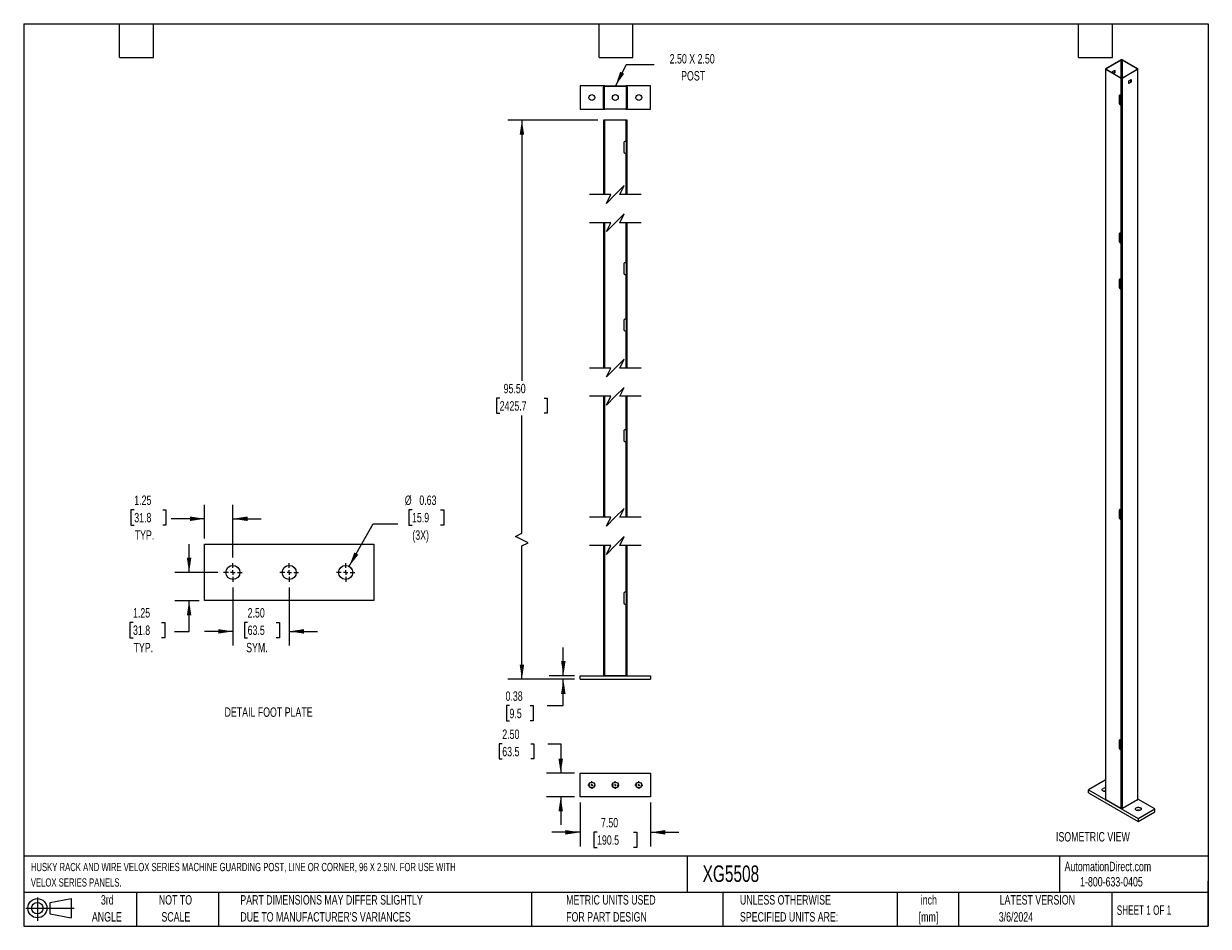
# Model space of a CAD drawing. Header units: inches. Extents: x 0.2 to 10.8, y 0.2 to 8.2.
import ezdxf

# ---------------------------------------------------------------- set-up
doc = ezdxf.new("R2010")
doc.units = ezdxf.units.IN
doc.header["$MEASUREMENT"] = 0
doc.linetypes.add('CENTERX2', pattern=[0.8, 0.5, -0.1, 0.1, -0.1])
doc.layers.add('CENTER', color=40, linetype='CENTERX2')
doc.layers.add('DIMENSIONS', color=140, linetype='Continuous', lineweight=25)
doc.layers.add('TEXT', color=140, linetype='Continuous', lineweight=25)
doc.styles.add('SLDTEXTSTYLE0', font='TXT', dxfattribs={"width": 0.7})
doc.styles.add('SLDTEXTSTYLE1', font='TXT', dxfattribs={"width": 0.65})
doc.dimstyles.new('SLDDIMSTYLE0', dxfattribs={"dimtxt": 0.084961, "dimasz": 0.13, "dimexe": 0, "dimexo": 0.0625, "dimgap": 0.02124, "dimtad": 0, "dimtih": 1, "dimtoh": 1, "dimlfac": 12, "dimrnd": 1e-09, "dimzin": 4, "dimdsep": 46, "dimtxsty": 'SLDTEXTSTYLE0', "dimsah": 1, "dimcen": 0.09, "dimadec": 0, "dimazin": 1, "dimtfac": 1, "dimtofl": 0, "dimtmove": 0, "dimatfit": 3, "dimfxl": 0, "dimfrac": 2, "dimtolj": 1, "dimtzin": 12, "dimarcsym": 0})
doc.dimstyles.new('SLDDIMSTYLE1', dxfattribs={"dimtxt": 0.084961, "dimasz": 0.13, "dimexe": 0, "dimexo": 0.0625, "dimgap": 0.02124, "dimtad": 0, "dimtih": 1, "dimtoh": 1, "dimlfac": 12, "dimrnd": 1e-09, "dimdsep": 46, "dimtxsty": 'SLDTEXTSTYLE0', "dimsah": 1, "dimcen": 0.09, "dimadec": 0, "dimazin": 2, "dimtfac": 1, "dimtmove": 0, "dimatfit": 0, "dimfxl": 0, "dimfrac": 2, "dimtolj": 1, "dimtzin": 12, "dimarcsym": 0})
doc.dimstyles.new('SLDDIMSTYLE2', dxfattribs={"dimtxt": 0.084961, "dimasz": 0.13, "dimexe": 0, "dimexo": 0.0625, "dimgap": 0.02124, "dimtad": 0, "dimtih": 1, "dimtoh": 1, "dimlfac": 12, "dimrnd": 1e-09, "dimzin": 4, "dimdsep": 46, "dimtxsty": 'SLDTEXTSTYLE0', "dimsah": 1, "dimcen": 0.09, "dimadec": 0, "dimazin": 1, "dimtfac": 1, "dimtmove": 0, "dimatfit": 0, "dimfxl": 0, "dimfrac": 2, "dimtolj": 1, "dimtzin": 12, "dimarcsym": 0})
doc.dimstyles.new('SLDDIMSTYLE3', dxfattribs={"dimtxt": 0.084961, "dimasz": 0.13, "dimexe": 0, "dimexo": 0.0625, "dimgap": 0.02124, "dimtad": 0, "dimtih": 1, "dimtoh": 1, "dimlfac": 5, "dimrnd": 1e-09, "dimdsep": 46, "dimtxsty": 'SLDTEXTSTYLE0', "dimsah": 1, "dimcen": 0, "dimadec": 0, "dimazin": 2, "dimtfac": 1, "dimtofl": 0, "dimtmove": 0, "dimatfit": 3, "dimfxl": 0, "dimfrac": 2, "dimtolj": 1, "dimtzin": 12, "dimarcsym": 0})
doc.dimstyles.new('SLDDIMSTYLE4', dxfattribs={"dimtxt": 0.084961, "dimasz": 0.13, "dimexe": 0, "dimexo": 0.0625, "dimgap": 0.02124, "dimtad": 0, "dimtih": 1, "dimtoh": 1, "dimlfac": 5, "dimrnd": 1e-09, "dimzin": 12, "dimdsep": 46, "dimtxsty": 'SLDTEXTSTYLE0', "dimsah": 1, "dimcen": 0.09, "dimadec": 0, "dimazin": 3, "dimtfac": 1, "dimtmove": 0, "dimatfit": 0, "dimfxl": 0, "dimfrac": 2, "dimtolj": 1, "dimtzin": 12, "dimarcsym": 0})
doc.dimstyles.new('SLDDIMSTYLE5', dxfattribs={"dimtxt": 0.084961, "dimasz": 0.13, "dimexe": 0, "dimexo": 0.0625, "dimgap": 0.02124, "dimtad": 0, "dimtih": 1, "dimtoh": 1, "dimlfac": 5, "dimrnd": 1e-09, "dimzin": 4, "dimdsep": 46, "dimtxsty": 'SLDTEXTSTYLE0', "dimsah": 1, "dimcen": 0.09, "dimadec": 0, "dimazin": 1, "dimtfac": 1, "dimtmove": 0, "dimatfit": 0, "dimfxl": 0, "dimfrac": 2, "dimtolj": 1, "dimtzin": 12, "dimarcsym": 0})

# ---------------------------------------------------------------- blocks, each defined once
blk = doc.blocks.new('Block11')
at = {"color": 7, "linetype": 'Continuous', "lineweight": 18}
for p, q in [((0, 0.113), (0.428, 0.113)), ((0.102, 0.209), (0.102, 0)), ((0.216, 0.164), (0.401, 0.198)), ((0.216, 0.063), (0.216, 0.164)), ((0.401, 0.198), (0.401, 0.029)), ((0.216, 0.063), (0.401, 0.029))]:
    blk.add_line(p, q, dxfattribs=at)
for radius in [0.0846, 0.0506]:
    blk.add_circle((0.102, 0.113), radius, dxfattribs=at)
blk = doc.blocks.new('Block12')
at = {"color": 7, "linetype": 'Continuous'}
blk.add_blockref('Block11', (0, 0), dxfattribs=at)
blk = doc.blocks.new('_D')
at = {"layer": 'DIMENSIONS'}
for p, q in [((5.34, 7.395), (4.541, 7.395)), ((4.666, 7.395), (4.666, 5.086)), ((4.469, 4.932), (4.44, 4.932)), ((4.44, 4.932), (4.44, 4.797)), ((4.862, 4.932), (4.891, 4.932)), ((4.891, 4.932), (4.891, 4.797)), ((4.44, 4.797), (4.469, 4.797)), ((4.666, 3.733), (4.666, 4.778)), ((4.891, 4.797), (4.862, 4.797)), ((4.61, 3.705), (4.666, 3.733)), ((4.721, 3.65), (4.61, 3.705)), ((4.666, 3.622), (4.721, 3.65)), ((4.666, 2.44), (4.666, 3.622)), ((5.132, 2.44), (4.541, 2.44))]:
    blk.add_line(p, q, dxfattribs=at)
for points in [[(4.666, 7.395), (4.646, 7.265), (4.686, 7.265)], [(4.666, 2.44), (4.686, 2.57), (4.646, 2.57)]]:
    blk.add_solid(points, dxfattribs=at)
at = {"layer": 'DIMENSIONS', "char_height": 0.0833, "attachment_point": 1, "style": 'SLDTEXTSTYLE0'}
for s, insert in [('95.50', (4.504, 5.058)), ('2425.7', (4.469, 4.904))]:
    blk.add_mtext(s, dxfattribs=dict(at, insert=insert))
blk = doc.blocks.new('_D_1')
at = {"layer": 'DIMENSIONS'}
for p, q in [((5.033, 2.471), (5.033, 2.721)), ((5.132, 2.471), (4.908, 2.471)), ((5.132, 2.44), (4.908, 2.44)), ((5.033, 2.206), (5.033, 2.44)), ((4.556, 2.206), (4.528, 2.206)), ((4.528, 2.206), (4.528, 2.071)), ((4.738, 2.206), (4.767, 2.206)), ((4.767, 2.206), (4.767, 2.071)), ((4.891, 2.206), (5.033, 2.206)), ((4.528, 2.071), (4.556, 2.071)), ((4.767, 2.071), (4.738, 2.071))]:
    blk.add_line(p, q, dxfattribs=at)
for points in [[(5.033, 2.471), (5.053, 2.601), (5.013, 2.601)], [(5.033, 2.44), (5.013, 2.31), (5.053, 2.31)]]:
    blk.add_solid(points, dxfattribs=at)
at = {"layer": 'DIMENSIONS', "char_height": 0.0833, "attachment_point": 1, "style": 'SLDTEXTSTYLE0'}
for s, insert in [('0.38', (4.521, 2.332)), ('9.5', (4.556, 2.178))]:
    blk.add_mtext(s, dxfattribs=dict(at, insert=insert))
blk = doc.blocks.new('_D_2')
at = {"layer": 'DIMENSIONS'}
for p, q in [((4.492, 1.868), (4.463, 1.868)), ((4.463, 1.868), (4.463, 1.733)), ((4.744, 1.868), (4.773, 1.868)), ((4.773, 1.868), (4.773, 1.733)), ((4.897, 1.868), (5.01, 1.868)), ((5.01, 1.868), (5.01, 1.606)), ((4.463, 1.733), (4.492, 1.733)), ((4.773, 1.733), (4.744, 1.733)), ((5.132, 1.606), (4.885, 1.606)), ((5.132, 1.398), (4.885, 1.398)), ((5.01, 1.398), (5.01, 1.148))]:
    blk.add_line(p, q, dxfattribs=at)
for points in [[(5.01, 1.606), (5.03, 1.736), (4.99, 1.736)], [(5.01, 1.398), (4.99, 1.268), (5.03, 1.268)]]:
    blk.add_solid(points, dxfattribs=at)
at = {"layer": 'DIMENSIONS', "char_height": 0.0833, "attachment_point": 1, "style": 'SLDTEXTSTYLE0'}
for s, insert in [('2.50', (4.492, 1.994)), ('63.5', (4.492, 1.84))]:
    blk.add_mtext(s, dxfattribs=dict(at, insert=insert))
blk = doc.blocks.new('_D_3')
at = {"layer": 'DIMENSIONS'}
for p, q in [((5.182, 1.348), (5.182, 0.958)), ((5.807, 1.348), (5.807, 0.958)), ((5.182, 1.083), (4.932, 1.083)), ((5.332, 1.083), (5.303, 1.083)), ((5.303, 1.083), (5.303, 0.948)), ((5.655, 1.083), (5.684, 1.083)), ((5.684, 1.083), (5.684, 0.948)), ((5.807, 1.083), (6.057, 1.083)), ((5.303, 0.948), (5.332, 0.948)), ((5.684, 0.948), (5.655, 0.948))]:
    blk.add_line(p, q, dxfattribs=at)
for points in [[(5.182, 1.083), (5.052, 1.103), (5.052, 1.063)], [(5.807, 1.083), (5.937, 1.063), (5.937, 1.103)]]:
    blk.add_solid(points, dxfattribs=at)
at = {"layer": 'DIMENSIONS', "char_height": 0.0833, "attachment_point": 1, "style": 'SLDTEXTSTYLE0'}
for s, insert in [('7.50', (5.367, 1.21)), ('190.5', (5.332, 1.056))]:
    blk.add_mtext(s, dxfattribs=dict(at, insert=insert))
blk = doc.blocks.new('SW_CENTERMARKSYMBOL_0')
at = {"layer": 'CENTER', "color": 0}
for p, q in [((-0.017, 0), (-0.034, 0)), ((0, 0), (-0.008, 0)), ((0, 0.017), (0, 0.034)), ((0, 0), (0, 0.008)), ((0, 0), (0, -0.008)), ((0, 0), (0.008, 0)), ((0.017, 0), (0.034, 0)), ((0, -0.017), (0, -0.034))]:
    blk.add_line(p, q, dxfattribs=at)
blk = doc.blocks.new('SW_CENTERMARKSYMBOL_1')
at = {"layer": 'CENTER', "color": 0}
for p, q in [((-0.017, 0), (-0.034, 0)), ((0, 0), (-0.008, 0)), ((0, 0.017), (0, 0.034)), ((0, 0), (0, 0.008)), ((0, 0), (0, -0.008)), ((0, 0), (0.008, 0)), ((0.017, 0), (0.034, 0)), ((0, -0.017), (0, -0.034))]:
    blk.add_line(p, q, dxfattribs=at)
blk = doc.blocks.new('SW_CENTERMARKSYMBOL_2')
at = {"layer": 'CENTER', "color": 0}
for p, q in [((-0.017, 0), (-0.034, 0)), ((0, 0), (-0.008, 0)), ((0, 0.017), (0, 0.034)), ((0, 0), (0, 0.008)), ((0, 0), (0, -0.008)), ((0, 0), (0.008, 0)), ((0.017, 0), (0.034, 0)), ((0, -0.017), (0, -0.034))]:
    blk.add_line(p, q, dxfattribs=at)
blk = doc.blocks.new('SW_NOTE_0')
at = {"layer": 'DIMENSIONS', "color": 0, "insert": (0, 0.859), "char_height": 0.66667, "attachment_point": 1, "style": 'SLDTEXTSTYLE0'}
blk.add_mtext('ISOMETRIC VIEW', dxfattribs=at)
blk = doc.blocks.new('ISOMETRIC_VIEW')
at = {"layer": 'DIMENSIONS', "color": 140}
blk.add_blockref('SW_NOTE_0', (0, -0.097), dxfattribs=at)
blk = doc.blocks.new('_D_4')
at = {"layer": 'DIMENSIONS'}
for p, q in [((3.692, 3.941), (3.664, 3.941)), ((3.664, 3.941), (3.664, 3.806)), ((3.945, 3.941), (3.973, 3.941)), ((3.973, 3.941), (3.973, 3.806)), ((3.135, 3.441), (3.347, 3.818)), ((3.347, 3.818), (3.566, 3.818)), ((3.664, 3.806), (3.692, 3.806)), ((3.973, 3.806), (3.945, 3.806))]:
    blk.add_line(p, q, dxfattribs=at)
blk.add_solid([(3.135, 3.441), (3.216, 3.544), (3.181, 3.564)], dxfattribs=at)
at = {"layer": 'DIMENSIONS', "char_height": 0.0833, "attachment_point": 1, "style": 'SLDTEXTSTYLE0'}
for s, insert in [('%%c', (3.628, 4.068)), ('0.63', (3.757, 4.068)), ('15.9', (3.692, 3.914)), ('(3X)', (3.695, 3.759))]:
    blk.add_mtext(s, dxfattribs=dict(at, insert=insert))
blk = doc.blocks.new('_D_5')
at = {"layer": 'DIMENSIONS'}
for p, q in [((1.23, 3.941), (1.201, 3.941)), ((1.201, 3.941), (1.201, 3.806)), ((1.482, 3.941), (1.511, 3.941)), ((1.511, 3.941), (1.511, 3.806)), ((1.854, 3.686), (1.854, 3.987)), ((2.104, 3.519), (2.104, 3.987)), ((1.201, 3.806), (1.23, 3.806)), ((1.511, 3.806), (1.482, 3.806)), ((1.854, 3.862), (1.558, 3.862)), ((2.104, 3.862), (2.354, 3.862))]:
    blk.add_line(p, q, dxfattribs=at)
for points in [[(1.854, 3.862), (1.724, 3.882), (1.724, 3.842)], [(2.104, 3.862), (2.234, 3.842), (2.234, 3.882)]]:
    blk.add_solid(points, dxfattribs=at)
at = {"layer": 'DIMENSIONS', "char_height": 0.0833, "attachment_point": 1, "style": 'SLDTEXTSTYLE0'}
for s, insert in [('1.25', (1.23, 4.068)), ('31.8', (1.23, 3.914)), ('TYP.', (1.234, 3.759))]:
    blk.add_mtext(s, dxfattribs=dict(at, insert=insert))
blk = doc.blocks.new('_D_6')
at = {"layer": 'DIMENSIONS'}
for p, q in [((1.716, 3.386), (1.716, 3.636)), ((1.971, 3.386), (1.591, 3.386)), ((1.804, 3.136), (1.591, 3.136)), ((1.716, 2.864), (1.716, 3.136)), ((1.219, 2.943), (1.191, 2.943)), ((1.191, 2.943), (1.191, 2.808)), ((1.472, 2.943), (1.5, 2.943)), ((1.5, 2.943), (1.5, 2.808)), ((1.586, 2.864), (1.716, 2.864)), ((1.191, 2.808), (1.219, 2.808)), ((1.5, 2.808), (1.472, 2.808))]:
    blk.add_line(p, q, dxfattribs=at)
for points in [[(1.716, 3.386), (1.736, 3.516), (1.696, 3.516)], [(1.716, 3.136), (1.696, 3.006), (1.736, 3.006)]]:
    blk.add_solid(points, dxfattribs=at)
at = {"layer": 'DIMENSIONS', "char_height": 0.0833, "attachment_point": 1, "style": 'SLDTEXTSTYLE0'}
for s, insert in [('1.25', (1.219, 3.07)), ('31.8', (1.219, 2.916)), ('TYP.', (1.224, 2.762))]:
    blk.add_mtext(s, dxfattribs=dict(at, insert=insert))
blk = doc.blocks.new('_D_7')
at = {"layer": 'DIMENSIONS'}
for p, q in [((2.104, 3.254), (2.104, 2.739)), ((2.604, 3.254), (2.604, 2.739)), ((2.235, 2.943), (2.207, 2.943)), ((2.207, 2.943), (2.207, 2.808)), ((2.488, 2.943), (2.516, 2.943)), ((2.516, 2.943), (2.516, 2.808)), ((2.104, 2.864), (1.854, 2.864)), ((2.604, 2.864), (2.854, 2.864)), ((2.207, 2.808), (2.235, 2.808)), ((2.516, 2.808), (2.488, 2.808))]:
    blk.add_line(p, q, dxfattribs=at)
for points in [[(2.104, 2.864), (1.974, 2.884), (1.974, 2.844)], [(2.604, 2.864), (2.734, 2.844), (2.734, 2.884)]]:
    blk.add_solid(points, dxfattribs=at)
at = {"layer": 'DIMENSIONS', "char_height": 0.0833, "attachment_point": 1, "style": 'SLDTEXTSTYLE0'}
for s, insert in [('2.50', (2.235, 3.07)), ('63.5', (2.235, 2.916)), ('SYM.', (2.222, 2.762))]:
    blk.add_mtext(s, dxfattribs=dict(at, insert=insert))
blk = doc.blocks.new('SW_CENTERMARKSYMBOL_3')
at = {"layer": 'CENTER', "color": 0}
for p, q in [((-0.04, 0), (-0.0825, 0)), ((0, 0), (-0.02, 0)), ((0, 0.04), (0, 0.0825)), ((0, 0), (0, 0.02)), ((0, 0), (0, -0.02)), ((0, 0), (0.02, 0)), ((0.04, 0), (0.0825, 0)), ((0, -0.04), (0, -0.0825))]:
    blk.add_line(p, q, dxfattribs=at)
blk = doc.blocks.new('SW_CENTERMARKSYMBOL_4')
at = {"layer": 'CENTER', "color": 0}
for p, q in [((-0.04, 0), (-0.0825, 0)), ((0, 0), (-0.02, 0)), ((0, 0.04), (0, 0.0825)), ((0, 0), (0, 0.02)), ((0, 0), (0, -0.02)), ((0, 0), (0.02, 0)), ((0.04, 0), (0.0825, 0)), ((0, -0.04), (0, -0.0825))]:
    blk.add_line(p, q, dxfattribs=at)
blk = doc.blocks.new('SW_CENTERMARKSYMBOL_5')
at = {"layer": 'CENTER', "color": 0}
for p, q in [((-0.04, 0), (-0.0825, 0)), ((0, 0), (-0.02, 0)), ((0, 0.04), (0, 0.0825)), ((0, 0), (0, 0.02)), ((0, 0), (0, -0.02)), ((0, 0), (0.02, 0)), ((0.04, 0), (0.0825, 0)), ((0, -0.04), (0, -0.0825))]:
    blk.add_line(p, q, dxfattribs=at)

msp = doc.modelspace()

# ---------------------------------------------------------------- linework, layer by layer
for p, q in [((9.84213, 7.85172), (9.9753, 7.9286)), ((9.97872, 7.92662), (9.84555, 7.84974)), ((9.97872, 7.77352), (9.97872, 7.92662)), ((10.1192, 7.84974), (9.98602, 7.92662)), ((9.98602, 7.92662), (9.98602, 7.76865)), ((9.98944, 7.9286), (10.12261, 7.85172)), ((9.8392, 7.84763), (9.8392, 1.37485)), ((9.9753, 7.76667), (9.84213, 7.84355)), ((9.84213, 1.37077), (9.84213, 7.84355)), ((9.84555, 7.84974), (9.84555, 7.84553)), ((9.84555, 7.84553), (9.97872, 7.76865)), ((9.902, 7.82599), (9.92226, 7.83768)), ((9.902, 7.81293), (9.902, 7.82599)), ((9.91884, 7.81626), (9.90754, 7.80974)), ((9.92226, 7.81429), (9.91096, 7.80776)), ((9.91884, 7.83571), (9.91884, 7.81626)), ((9.91884, 7.81626), (9.92226, 7.81429)), ((9.92226, 7.83768), (9.92226, 7.81429)), ((9.9745, 7.77108), (9.97872, 7.77352)), ((9.97658, 7.76988), (9.97658, 7.77229)), ((9.98009, 7.76808), (9.98009, 7.77409)), ((9.98602, 7.76865), (10.1192, 7.84553)), ((10.12261, 7.84355), (9.98944, 7.76667)), ((10.1192, 7.84553), (10.1192, 7.84974)), ((10.12261, 7.84355), (10.12261, 1.37077)), ((10.12554, 1.37485), (10.12554, 7.84763)), ((5.18154, 7.69936), (5.18154, 7.49102)), ((5.39987, 7.69936), (5.18154, 7.69936)), ((5.38987, 7.50102), (5.38987, 7.68936)), ((5.39471, 7.68936), (5.39471, 7.50102)), ((5.39987, 7.69936), (5.58821, 7.69936)), ((5.58821, 7.69452), (5.39987, 7.69452)), ((5.80654, 7.69936), (5.58821, 7.69936)), ((5.59337, 7.50102), (5.59337, 7.68936)), ((5.59821, 7.68936), (5.59821, 7.50102)), ((5.80654, 7.49102), (5.80654, 7.69936)), ((9.9753, 7.76667), (9.9753, 7.61357)), ((9.98944, 1.29389), (9.98944, 7.76667)), ((10.0459, 7.74292), (10.06616, 7.75461)), ((10.0459, 7.71953), (10.0459, 7.74292)), ((10.0459, 7.72347), (10.06274, 7.73319)), ((10.06616, 7.73122), (10.0459, 7.71953)), ((10.06274, 7.73319), (10.06274, 7.75264)), ((10.06616, 7.73122), (10.06274, 7.73319)), ((10.06616, 7.75461), (10.06616, 7.73122)), ((9.96116, 7.61289), (9.96458, 7.61486)), ((9.96116, 7.61289), (9.96116, 7.54553)), ((9.96458, 7.61486), (9.96458, 7.5475)), ((9.9753, 7.61357), (9.96882, 7.61731)), ((9.97658, 7.61295), (9.97658, 7.52789)), ((5.18154, 7.49102), (5.39987, 7.49102)), ((5.39987, 7.49586), (5.58821, 7.49586)), ((5.58821, 7.49102), (5.39987, 7.49102)), ((5.58821, 7.49102), (5.80654, 7.49102)), ((9.96116, 7.54553), (9.96458, 7.5475)), ((9.97224, 7.53423), (9.96882, 7.53226)), ((9.96882, 7.53226), (9.9753, 7.52852)), ((9.97224, 7.53423), (9.97658, 7.53172)), ((9.9753, 7.52852), (9.9753, 6.38876)), ((5.38987, 7.39457), (5.38987, 7.20707)), ((5.39987, 7.39457), (5.38987, 7.39457)), ((5.39987, 6.73605), (5.39987, 7.39457)), ((5.58821, 7.39457), (5.39987, 7.39457)), ((5.58821, 7.39457), (5.58821, 7.20707)), ((5.59821, 7.39457), (5.58821, 7.39457)), ((5.59821, 6.73605), (5.59821, 7.39457)), ((5.38987, 7.20707), (5.39001, 7.20707)), ((5.38987, 7.20707), (5.38987, 7.19624)), ((5.38987, 7.19624), (5.38987, 7.11374)), ((5.39001, 7.19624), (5.38987, 7.19624)), ((5.39001, 7.20707), (5.39001, 7.1029)), ((5.56821, 7.19624), (5.56821, 7.11374)), ((5.58821, 7.20707), (5.57904, 7.20707)), ((5.58821, 7.20707), (5.58987, 7.20707)), ((5.58987, 7.20707), (5.58987, 7.1029)), ((5.38987, 7.11374), (5.38987, 7.1029)), ((5.38987, 7.11374), (5.39001, 7.11374)), ((5.38987, 7.1029), (5.38987, 6.73605)), ((5.39001, 7.1029), (5.38987, 7.1029)), ((5.57904, 7.1029), (5.58821, 7.1029)), ((5.58821, 7.1029), (5.58821, 6.73605)), ((5.58987, 7.1029), (5.58821, 7.1029)), ((5.38987, 6.48605), (5.38987, 6.13108)), ((5.39987, 5.19788), (5.39987, 6.48605)), ((5.58821, 6.48605), (5.58821, 6.13108)), ((5.59821, 5.19788), (5.59821, 6.48605)), ((9.96116, 6.38808), (9.96458, 6.39005)), ((9.96116, 6.38808), (9.96116, 6.32072)), ((9.96116, 6.32072), (9.96458, 6.32269)), ((9.96458, 6.39005), (9.96458, 6.32269)), ((9.9753, 6.38876), (9.96882, 6.3925)), ((9.96882, 6.30745), (9.97224, 6.30942)), ((9.96882, 6.30745), (9.9753, 6.30371)), ((9.97224, 6.30942), (9.97658, 6.30691)), ((9.9753, 6.30371), (9.9753, 5.98049)), ((9.97658, 6.38814), (9.97658, 6.30308)), ((5.38987, 6.13108), (5.39001, 6.13108)), ((5.38987, 6.13108), (5.38987, 6.12025)), ((5.38987, 6.12025), (5.38987, 6.03775)), ((5.39001, 6.12025), (5.38987, 6.12025)), ((5.39001, 6.13108), (5.39001, 6.02692)), ((5.56821, 6.12025), (5.56821, 6.03775)), ((5.58821, 6.13108), (5.57904, 6.13108)), ((5.58821, 6.13108), (5.58987, 6.13108)), ((5.58987, 6.13108), (5.58987, 6.02692)), ((5.38987, 6.03775), (5.38987, 6.02692)), ((5.38987, 6.03775), (5.39001, 6.03775)), ((5.38987, 6.02692), (5.38987, 5.63108)), ((5.39001, 6.02692), (5.38987, 6.02692)), ((5.57904, 6.02692), (5.58821, 6.02692)), ((5.58821, 6.02692), (5.58821, 5.63108)), ((5.58987, 6.02692), (5.58821, 6.02692)), ((9.96116, 5.97981), (9.96458, 5.98178)), ((9.96116, 5.97981), (9.96116, 5.91244)), ((9.96116, 5.91244), (9.96458, 5.91442)), ((9.96458, 5.98178), (9.96458, 5.91442)), ((9.9753, 5.98049), (9.96882, 5.98423)), ((9.96882, 5.89918), (9.97224, 5.90115)), ((9.96882, 5.89918), (9.9753, 5.89543)), ((9.97224, 5.90115), (9.97658, 5.89864)), ((9.9753, 5.89543), (9.9753, 3.93914)), ((9.97658, 5.97987), (9.97658, 5.89481)), ((5.38987, 5.63108), (5.39001, 5.63108)), ((5.38987, 5.63108), (5.38987, 5.62025)), ((5.38987, 5.62025), (5.38987, 5.53775)), ((5.39001, 5.62025), (5.38987, 5.62025)), ((5.39001, 5.63108), (5.39001, 5.52692)), ((5.56821, 5.62025), (5.56821, 5.53775)), ((5.58821, 5.63108), (5.57904, 5.63108)), ((5.58821, 5.63108), (5.58987, 5.63108)), ((5.58987, 5.63108), (5.58987, 5.52692)), ((5.38987, 5.53775), (5.38987, 5.52692)), ((5.38987, 5.53775), (5.39001, 5.53775)), ((5.38987, 5.52692), (5.38987, 5.19788)), ((5.39001, 5.52692), (5.38987, 5.52692)), ((5.57904, 5.52692), (5.58821, 5.52692)), ((5.58821, 5.52692), (5.58821, 5.19788)), ((5.58987, 5.52692), (5.58821, 5.52692)), ((5.38987, 4.94788), (5.38987, 4.65069)), ((5.39987, 3.87501), (5.39987, 4.94788)), ((5.58821, 4.94788), (5.58821, 4.65069)), ((5.59821, 3.87501), (5.59821, 4.94788)), ((5.38987, 4.65069), (5.39001, 4.65069)), ((5.38987, 4.65069), (5.38987, 4.63986)), ((5.38987, 4.63986), (5.38987, 4.55736)), ((5.39001, 4.63986), (5.38987, 4.63986)), ((5.39001, 4.65069), (5.39001, 4.54652)), ((5.56821, 4.63986), (5.56821, 4.55736)), ((5.58821, 4.65069), (5.57904, 4.65069)), ((5.58821, 4.65069), (5.58987, 4.65069)), ((5.58987, 4.65069), (5.58987, 4.54652)), ((5.38987, 4.55736), (5.38987, 4.54652)), ((5.38987, 4.55736), (5.39001, 4.55736)), ((5.38987, 4.54652), (5.38987, 3.87501)), ((5.39001, 4.54652), (5.38987, 4.54652)), ((5.57904, 4.54652), (5.58821, 4.54652)), ((5.58821, 4.54652), (5.58821, 3.87501)), ((5.58987, 4.54652), (5.58821, 4.54652)), ((9.96116, 3.93846), (9.96458, 3.94043)), ((9.96116, 3.93846), (9.96116, 3.87109)), ((9.96458, 3.94043), (9.96458, 3.87307)), ((9.9753, 3.93914), (9.96882, 3.94288)), ((9.97658, 3.93852), (9.97658, 3.85346)), ((9.96116, 3.87109), (9.96458, 3.87307)), ((9.96882, 3.85782), (9.97224, 3.8598)), ((9.96882, 3.85782), (9.9753, 3.85408)), ((9.97224, 3.8598), (9.97658, 3.85729)), ((9.9753, 3.85408), (9.9753, 1.89779)), ((1.85398, 3.63644), (3.35398, 3.63644)), ((1.85398, 3.13644), (1.85398, 3.63644)), ((3.35398, 3.63644), (3.35398, 3.13644)), ((5.38987, 3.62501), (5.38987, 3.21055)), ((5.39987, 2.47096), (5.39987, 3.62501)), ((5.58821, 3.62501), (5.58821, 3.21055)), ((5.59821, 2.47096), (5.59821, 3.62501)), ((5.38987, 3.21055), (5.39001, 3.21055)), ((5.38987, 3.21055), (5.38987, 3.19971)), ((5.38987, 3.19971), (5.38987, 3.11721)), ((5.39001, 3.19971), (5.38987, 3.19971)), ((5.39001, 3.21055), (5.39001, 3.10638)), ((5.56821, 3.19971), (5.56821, 3.11721)), ((5.58821, 3.21055), (5.57904, 3.21055)), ((5.58821, 3.21055), (5.58987, 3.21055)), ((5.58987, 3.21055), (5.58987, 3.10638)), ((3.35398, 3.13644), (1.85398, 3.13644)), ((5.38987, 3.11721), (5.38987, 3.10638)), ((5.38987, 3.11721), (5.39001, 3.11721)), ((5.38987, 3.10638), (5.38987, 2.47096)), ((5.39001, 3.10638), (5.38987, 3.10638)), ((5.57904, 3.10638), (5.58821, 3.10638)), ((5.58821, 3.10638), (5.58821, 2.47096)), ((5.58987, 3.10638), (5.58821, 3.10638)), ((5.18154, 2.43971), (5.18154, 2.47096)), ((5.18154, 2.47096), (5.80654, 2.47096)), ((5.18154, 2.43971), (5.80654, 2.43971)), ((5.58821, 2.47096), (5.39987, 2.47096)), ((5.80654, 2.47096), (5.80654, 2.43971)), ((9.96116, 1.89711), (9.96458, 1.89908)), ((9.96116, 1.89711), (9.96116, 1.82974)), ((9.96458, 1.89908), (9.96458, 1.83171)), ((9.9753, 1.89779), (9.96882, 1.90153)), ((9.97658, 1.89716), (9.97658, 1.81211)), ((9.96116, 1.82974), (9.96458, 1.83171)), ((9.96882, 1.81647), (9.97224, 1.81845)), ((9.96882, 1.81647), (9.9753, 1.81273)), ((9.97224, 1.81845), (9.97658, 1.81594)), ((9.9753, 1.81273), (9.9753, 1.29389)), ((5.18154, 1.60608), (5.80654, 1.60608)), ((5.18154, 1.39774), (5.18154, 1.60608)), ((5.80654, 1.60608), (5.80654, 1.39774)), ((9.83506, 1.54493), (9.68774, 1.45989)), ((9.8392, 1.54254), (9.83506, 1.54493)), ((5.80654, 1.39774), (5.18154, 1.39774)), ((9.68774, 1.43437), (9.68774, 1.45989)), ((9.68774, 1.45989), (10.12968, 1.20476)), ((9.68774, 1.43437), (10.12968, 1.17925)), ((9.9753, 1.29389), (9.84213, 1.37077)), ((10.12261, 1.37077), (9.98944, 1.29389)), ((10.277, 1.28981), (10.12554, 1.37724)), ((10.12968, 1.20476), (10.277, 1.28981)), ((10.12968, 1.17925), (10.277, 1.26429)), ((10.277, 1.26429), (10.277, 1.28981)), ((10.12968, 1.20476), (10.12968, 1.17925))]:
    msp.add_line(p, q)
at = {"flags": 128}
for points in [[(9.8392, 1.44505), (9.83576, 1.44486), (9.83015, 1.44513), (9.82477, 1.44608), (9.81986, 1.44768), (9.81567, 1.44985), (9.81239, 1.45249), (9.81016, 1.45548), (9.8091, 1.45867), (9.80925, 1.46192), (9.81061, 1.46507), (9.81311, 1.46799), (9.81664, 1.47052)], [(10.11127, 1.30044), (10.11566, 1.30247), (10.1207, 1.30392), (10.12617, 1.3047), (10.1318, 1.30479), (10.13733, 1.30418), (10.1425, 1.30289), (10.14707, 1.301), (10.15084, 1.29858), (10.15361, 1.29575), (10.15526, 1.29264), (10.15572, 1.2894), (10.15496, 1.28618), (10.15301, 1.28313), (10.14998, 1.28039), (10.146, 1.27809), (10.14126, 1.27634), (10.13597, 1.27522), (10.13039, 1.27478), (10.12478, 1.27504), (10.11939, 1.276), (10.11449, 1.2776), (10.1103, 1.27977), (10.10702, 1.28241), (10.10479, 1.28539), (10.10373, 1.28858), (10.10388, 1.29183), (10.10524, 1.29499), (10.10774, 1.2979), (10.11127, 1.30044)]]:
    msp.add_lwpolyline(points, dxfattribs=at)
for centre, radius in [((5.28571, 7.59519), 0.02604), ((5.49404, 7.59519), 0.02604), ((5.70237, 7.59519), 0.02604), ((2.10398, 3.38644), 0.0625), ((2.60398, 3.38644), 0.0625), ((3.10398, 3.38644), 0.0625), ((5.28571, 1.50191), 0.02604), ((5.49404, 1.50191), 0.02604), ((5.70237, 1.50191), 0.02604)]:
    msp.add_circle(centre, radius)
for centre, radius, start, end in [((9.98237, 7.91495), 0.01537, 62.609672, 117.390328), ((9.98237, 7.91957), 0.00794, 62.609672, 117.390328), ((9.84368, 7.84763), 0.00437, 110.783421, 249.216579), ((9.84635, 7.84763), 0.00226, 110.783421, 249.216579), ((9.9817, 7.76824), 0.00607, 105.414444, 119.481702), ((10.1184, 7.84763), 0.00226, 290.783421, 69.216579), ((10.12106, 7.84763), 0.00437, 290.783421, 69.216579), ((5.39987, 7.68936), 0.01, 90, 180), ((5.39987, 7.68936), 0.00517, 90, 180), ((5.58821, 7.68936), 0.01, 0, 90), ((5.58821, 7.68936), 0.00517, 0, 90), ((9.98237, 7.78032), 0.01537, 242.609672, 297.390328), ((9.98237, 7.7757), 0.00794, 242.609672, 297.390328), ((9.96583, 7.61365), 0.00473, 50.796715, 189.214037), ((9.97132, 7.61514), 0.00675, 151.507437, 182.335577), ((9.98058, 7.62278), 0.01062, 240.155478, 247.829288), ((5.39987, 7.50102), 0.01, 180, 270), ((5.39987, 7.50102), 0.00517, 180, 270), ((5.58821, 7.50102), 0.00517, 270, 0), ((5.58821, 7.50102), 0.01, 270, 0), ((9.97779, 7.54628), 0.01665, 182.605478, 237.394522), ((9.98121, 7.54826), 0.01665, 182.605478, 237.394522), ((9.98058, 7.53773), 0.01062, 240.155478, 247.829288), ((5.57904, 7.19624), 0.01083, 90.000346, 179.999267), ((5.57904, 7.11374), 0.01083, 180.000733, 269.999654), ((9.96583, 6.38884), 0.00473, 50.796715, 189.214037), ((9.97779, 6.32147), 0.01665, 182.605478, 237.394522), ((9.97132, 6.39033), 0.00675, 151.507437, 182.335577), ((9.98121, 6.32344), 0.01665, 182.605478, 237.394522), ((9.98058, 6.39797), 0.01062, 240.155478, 247.829288), ((9.98058, 6.31292), 0.01062, 240.155478, 247.829288), ((5.57904, 6.12025), 0.01083, 89.99858, 180.001032), ((5.57904, 6.03775), 0.01083, 180.000733, 269.999654), ((9.96583, 5.98057), 0.00473, 50.796715, 189.214037), ((9.97132, 5.98206), 0.00675, 151.507437, 182.335577), ((9.97779, 5.9132), 0.01665, 182.605478, 237.394522), ((9.98121, 5.91517), 0.01665, 182.605478, 237.394522), ((9.98058, 5.9897), 0.01062, 240.155478, 247.829288), ((9.98058, 5.90465), 0.01062, 240.155478, 247.829288), ((5.57904, 5.62025), 0.01083, 90.000346, 180.000301), ((5.57904, 5.53775), 0.01083, 180.000733, 269.999654), ((5.57904, 4.63986), 0.01083, 89.999904, 179.999966), ((5.57904, 4.55736), 0.01083, 180.000034, 270.000096), ((9.96583, 3.93921), 0.00473, 50.796715, 189.214037), ((9.97132, 3.94071), 0.00675, 151.507437, 182.335577), ((9.98058, 3.94835), 0.01062, 240.155478, 247.829288), ((9.97779, 3.87185), 0.01665, 182.605478, 237.394522), ((9.98121, 3.87382), 0.01665, 182.605478, 237.394522), ((9.98058, 3.86329), 0.01062, 240.155478, 247.829288), ((5.57904, 3.19971), 0.01083, 89.99858, 180.001032), ((5.57904, 3.11721), 0.01083, 180.000733, 269.999654), ((9.96583, 1.89786), 0.00473, 50.796715, 189.214037), ((9.97132, 1.89935), 0.00675, 151.507437, 182.335577), ((9.98058, 1.907), 0.01062, 240.155478, 247.829288), ((9.97779, 1.8305), 0.01665, 182.605478, 237.394522), ((9.98121, 1.83247), 0.01665, 182.605478, 237.394522), ((9.98058, 1.82194), 0.01062, 240.155478, 247.829288), ((9.83491, 1.43518), 0.03979, 83.817003, 117.336468), ((9.83505, 1.40686), 0.04256, 84.399808, 108.867755), ((9.8442, 1.37535), 0.00503, 185.694799, 245.625342), ((10.12054, 1.37535), 0.00503, 294.374658, 354.305201), ((9.98237, 1.30753), 0.01537, 242.609672, 297.390328), ((10.12968, 1.23746), 0.04191, 70.814479, 109.185521)]:
    msp.add_arc(centre, radius, start, end)
at = {"layer": 'DIMENSIONS', "color": 140}
for p, q in [((5.45467, 6.73605), (5.26487, 6.73605)), ((5.49404, 6.73605), (5.4153, 6.65731)), ((5.4153, 6.65731), (5.45467, 6.73605)), ((5.57278, 6.81479), (5.49404, 6.73605)), ((5.53341, 6.73605), (5.57278, 6.81479)), ((5.72321, 6.73605), (5.53341, 6.73605)), ((5.57278, 6.56479), (5.49404, 6.48605)), ((5.53341, 6.48605), (5.57278, 6.56479)), ((5.45467, 6.48605), (5.26487, 6.48605)), ((5.49404, 6.48605), (5.4153, 6.40731)), ((5.4153, 6.40731), (5.45467, 6.48605)), ((5.72321, 6.48605), (5.53341, 6.48605)), ((5.57278, 5.27662), (5.49404, 5.19788)), ((5.53341, 5.19788), (5.57278, 5.27662)), ((5.45467, 5.19788), (5.26487, 5.19788)), ((5.49404, 5.19788), (5.4153, 5.11914)), ((5.4153, 5.11914), (5.45467, 5.19788)), ((5.72321, 5.19788), (5.53341, 5.19788)), ((5.45467, 4.94788), (5.26487, 4.94788)), ((5.49404, 4.94788), (5.4153, 4.86914)), ((5.4153, 4.86914), (5.45467, 4.94788)), ((5.57278, 5.02662), (5.49404, 4.94788)), ((5.53341, 4.94788), (5.57278, 5.02662)), ((5.72321, 4.94788), (5.53341, 4.94788)), ((5.57278, 3.95375), (5.49404, 3.87501)), ((5.53341, 3.87501), (5.57278, 3.95375)), ((5.45467, 3.87501), (5.26487, 3.87501)), ((5.49404, 3.87501), (5.4153, 3.79627)), ((5.4153, 3.79627), (5.45467, 3.87501)), ((5.72321, 3.87501), (5.53341, 3.87501)), ((5.57278, 3.70375), (5.49404, 3.62501)), ((5.53341, 3.62501), (5.57278, 3.70375)), ((5.45467, 3.62501), (5.26487, 3.62501)), ((5.49404, 3.62501), (5.4153, 3.54627)), ((5.4153, 3.54627), (5.45467, 3.62501)), ((5.72321, 3.62501), (5.53341, 3.62501))]:
    msp.add_line(p, q, dxfattribs=at)
at = {"layer": 'DIMENSIONS', "flags": 128}
msp.add_lwpolyline([(5.83934, 7.884), (5.58934, 7.884), (5.49597, 7.69936)], dxfattribs=at)
at = {"layer": 'DIMENSIONS'}
msp.add_solid([(5.49597, 7.69936), (5.57248, 7.80634), (5.53679, 7.82439)], dxfattribs=at)
at = {"layer": 'TEXT'}
for p, q in [((0.25, 8.25), (10.75, 8.25)), ((0.25, 8.25), (0.25, 0.25)), ((1.1, 7.95), (1.1, 8.25)), ((1.4, 7.95), (1.4, 8.25)), ((5.35, 7.95), (5.35, 8.25)), ((5.65, 7.95), (5.65, 8.25)), ((9.6, 7.95), (9.6, 8.25)), ((9.9, 7.95), (9.9, 8.25)), ((10.75, 8.25), (10.75, 0.25)), ((1.1, 7.95), (1.4, 7.95)), ((5.35, 7.95), (5.65, 7.95)), ((9.6, 7.95), (9.9, 7.95)), ((10.75, 0.87111), (0.25, 0.87111)), ((6.13224, 0.87111), (6.13224, 0.55)), ((9.4321, 0.87111), (9.4321, 0.55)), ((10.75, 0.25), (10.75, 0.65)), ((10.75, 0.55), (0.25, 0.55)), ((1.25, 0.55), (1.25, 0.25)), ((1.97684, 0.55), (1.97684, 0.25)), ((4.74986, 0.55), (4.74986, 0.25)), ((6.44804, 0.55), (6.44804, 0.25)), ((7.99308, 0.55), (7.99308, 0.25)), ((8.53591, 0.55), (8.53591, 0.25)), ((9.89562, 0.55), (9.89562, 0.25)), ((0.25, 0.25), (10.75, 0.25))]:
    msp.add_line(p, q, dxfattribs=at)

# ---------------------------------------------------------------- block references
at = {"layer": 'CENTER'}
for name, p in [('SW_CENTERMARKSYMBOL_3', (2.10398, 3.38644)), ('SW_CENTERMARKSYMBOL_4', (2.60398, 3.38644)), ('SW_CENTERMARKSYMBOL_5', (3.10398, 3.38644)), ('SW_CENTERMARKSYMBOL_2', (5.28571, 1.50191)), ('SW_CENTERMARKSYMBOL_1', (5.49404, 1.50191)), ('SW_CENTERMARKSYMBOL_0', (5.70237, 1.50191))]:
    msp.add_blockref(name, p, dxfattribs=at)
at = {"layer": 'DIMENSIONS', "xscale": 0.125, "yscale": 0.125, "zscale": 0.125}
msp.add_blockref('ISOMETRIC_VIEW', (9.40016, 0.98989), dxfattribs=at)
at = {"layer": 'TEXT'}
msp.add_blockref('Block12', (0.26921, 0.2974), dxfattribs=at)

# ---------------------------------------------------------------- texts
at = {"color": 179, "linetype": 'Continuous', "lineweight": 18, "char_height": 0.0833333, "attachment_point": 1, "style": 'SLDTEXTSTYLE0'}
for s, insert in [('AutomationDirect.com', (9.47618, 0.82191)), ('1-800-633-0405', (9.61384, 0.6865))]:
    msp.add_mtext(s, dxfattribs=dict(at, insert=insert))
at = {"layer": 'DIMENSIONS', "style": 'SLDTEXTSTYLE0'}
for s, insert, char_height, attachment_point in [('2.50 X 2.50', (6.1754, 7.98043), 0.0833333, 2), ('POST', (6.18362, 7.82995), 0.083333, 2), ('DETAIL FOOT PLATE', (2.03034, 2.18995), 0.0833333, 1)]:
    msp.add_mtext(s, dxfattribs=dict(at, insert=insert, char_height=char_height, attachment_point=attachment_point))
at = {"layer": 'TEXT'}
for s, insert, char_height, attachment_point, style in [('HUSKY RACK AND WIRE VELOX SERIES MACHINE GUARDING POST, LINE OR CORNER, 96 X 2.5IN. FOR USE WITH', (0.31361, 0.81182), 0.0729167, 1, 'SLDTEXTSTYLE0'), ('XG5508', (6.26802, 0.78918), 0.145833, 1, 'SLDTEXTSTYLE0'), ('VELOX SERIES PANELS.', (0.31361, 0.67523), 0.0729167, 1, 'SLDTEXTSTYLE0'), ('3rd', (0.99065, 0.52614), 0.083333, 2, 'SLDTEXTSTYLE0'), ('NOT TO', (1.59511, 0.52614), 0.083333, 2, 'SLDTEXTSTYLE0'), ('PART DIMENSIONS MAY DIFFER SLIGHTLY', (2.17005, 0.52614), 0.0833333, 1, 'SLDTEXTSTYLE0'), ('METRIC UNITS USED', (5.0582, 0.52614), 0.0833333, 1, 'SLDTEXTSTYLE0'), ('UNLESS OTHERWISE', (6.59874, 0.52614), 0.0833333, 1, 'SLDTEXTSTYLE0'), ('inch', (8.2726, 0.52604), 0.083333, 2, 'SLDTEXTSTYLE0'), ('LATEST VERSION', (9.23434, 0.52614), 0.0833333, 2, 'SLDTEXTSTYLE0'), ('SHEET 1 OF 1', (9.93863, 0.4351), 0.0833333, 1, 'SLDTEXTSTYLE1'), ('ANGLE', (0.98681, 0.37566), 0.083333, 2, 'SLDTEXTSTYLE0'), ('SCALE', (1.5989, 0.37566), 0.083333, 2, 'SLDTEXTSTYLE0'), ("DUE TO MANUFACTURER'S VARIANCES", (2.17005, 0.37566), 0.0833333, 1, 'SLDTEXTSTYLE0'), ('FOR PART DESIGN', (5.0582, 0.37566), 0.0833333, 1, 'SLDTEXTSTYLE0'), ('SPECIFIED UNITS ARE:', (6.59874, 0.37566), 0.0833333, 1, 'SLDTEXTSTYLE0'), ('[mm]', (8.2698, 0.37555), 0.083333, 2, 'SLDTEXTSTYLE0'), ('3/6/2024', (9.04485, 0.3751), 0.083333, 2, 'SLDTEXTSTYLE0')]:
    msp.add_mtext(s, dxfattribs=dict(at, insert=insert, char_height=char_height, attachment_point=attachment_point, style=style))

# ---------------------------------------------------------------- dimensions: what is measured, and where the dimension line sits
at = {"layer": 'DIMENSIONS'}
for base, p1, p2, angle, text, dimstyle, picture, middle in [((4.66556, 7.39457), (5.18154, 2.43971), (5.38987, 7.39457), 90, '95.50', 'SLDDIMSTYLE0', '_D', (4.66556, 4.932)), ((1.85398, 3.86165), (2.10398, 3.46894), (1.85398, 3.63644), 0, '<>\\PTYP.', 'SLDDIMSTYLE4', '_D_5', (1.35588, 3.86165)), ((1.71561, 3.13644), (2.02148, 3.38644), (1.85398, 3.13644), 90, '<>\\PTYP.', 'SLDDIMSTYLE4', '_D_6', (1.71561, 2.864))]:
    dim = msp.add_linear_dim(base=base, p1=p1, p2=p2, angle=angle, text=text, dimstyle=dimstyle, dxfattribs=at)
    dim.commit()
    dim.dimension.update_dxf_attribs({"geometry": picture, "text_midpoint": middle, "dimtype": 160})
dim = msp.add_diameter_dim_2p(p1=(3.0732856, 3.3319916), p2=(3.1346648, 3.4408842), text='<>\\P(3X)', dimstyle='SLDDIMSTYLE3', dxfattribs=at)
dim.commit()
dim.dimension.update_dxf_attribs({"geometry": '_D_4', "text_midpoint": (3.8187116, 3.8616471), "dimtype": 163})
dim = msp.add_linear_dim(base=(2.60398, 2.864), p1=(2.10398, 3.30394), p2=(2.60398, 3.30394), text='<>\\PSYM.', dimstyle='SLDDIMSTYLE5', dxfattribs=at)
dim.commit()
dim.dimension.update_dxf_attribs({"geometry": '_D_7', "text_midpoint": (2.36135, 2.864), "dimtype": 160})
for base, p1, p2, angle, dimstyle, picture, middle in [((5.0331192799, 2.4709618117), (5.1815407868, 2.4397118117), (5.1815407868, 2.4709618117), 90, 'SLDDIMSTYLE1', '_D_1', (5.0331192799, 2.2057750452)), ((5.00966, 1.39774), (5.18154, 1.60608), (5.18154, 1.39774), 90, 'SLDDIMSTYLE2', '_D_2', (5.00966, 1.8677)), ((5.18154, 1.08329), (5.80654, 1.39774), (5.18154, 1.39774), 0, 'SLDDIMSTYLE2', '_D_3', (5.49344, 1.08329))]:
    dim = msp.add_linear_dim(base=base, p1=p1, p2=p2, angle=angle, dimstyle=dimstyle, dxfattribs=at)
    dim.commit()
    dim.dimension.update_dxf_attribs({"geometry": picture, "text_midpoint": middle, "dimtype": 160})

doc.saveas('drawing.dxf')
